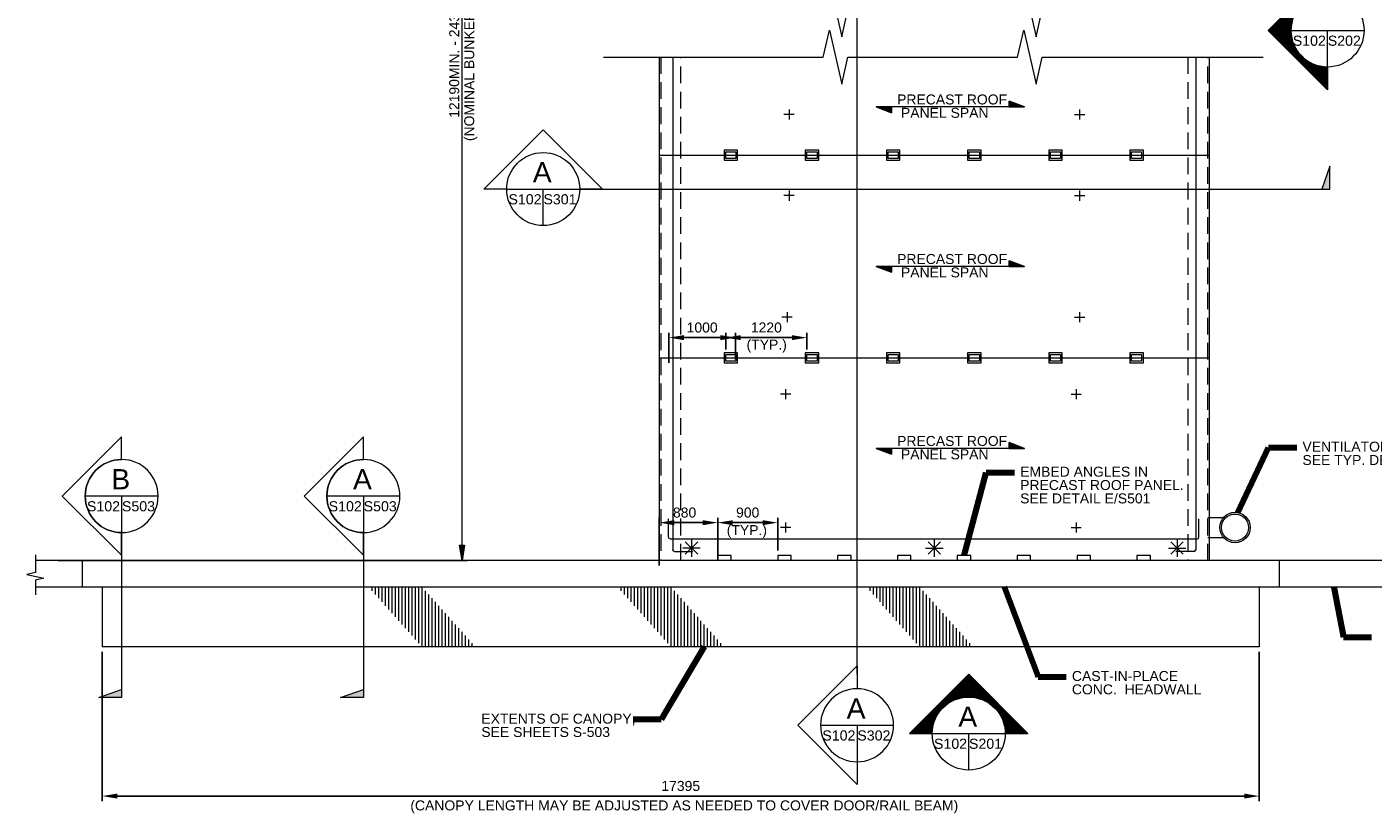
# Model space of a CAD drawing. Header units: inches. Extents: x -11594 to 18796, y -3512 to 18659.
# Tile 1 of 3: x -11594 to 8644, y -3512 to 8310. Entities that reach past the tile are written whole.
import ezdxf

# ---------------------------------------------------------------- set-up
doc = ezdxf.new("R2010")
doc.units = ezdxf.units.IN
doc.header["$MEASUREMENT"] = 0
doc.linetypes.add('DGN3', pattern=[377.66184, 251.77456, -125.88728])
for name, color, linetype, lineweight in [('G-ANNO-DIM', 1, 'Continuous', 0), ('G-ANNO-PATT', 9, 'Continuous', 0), ('G-ANNO-TEXT', 7, 'Continuous', 0), ('S-WALL-LOAD', 3, 'Continuous', 13)]:
    doc.layers.add(name, color=color, linetype=linetype, lineweight=lineweight)
doc.layers.add('S-DECK-ROOF', color=7, linetype='Continuous', lineweight=13, true_color=0x969600)
doc.styles.add('1 50', font='arial.ttf', dxfattribs={"height": 150.114})
doc.styles.get("Standard").update_dxf_attribs({"font": 'txt.shx'})
doc.styles.add('StyleArial', font='arial.ttf')
doc.styles.add('TITLE20', font='simplex.shx', dxfattribs={"height": 127000})
doc.dimstyles.new('1 50', dxfattribs={"dimtxt": 150.114, "dimasz": 225.171, "dimexe": 75.057, "dimexo": 75.057, "dimgap": 75.057, "dimtad": 1, "dimdec": 0, "dimzin": 11, "dimdsep": 46, "dimtxsty": '1 50', "dimsah": 1, "dimcen": 0, "dimadec": 4, "dimazin": 3, "dimtfac": 1, "dimtdec": 0, "dimtofl": 0, "dimtmove": 0, "dimatfit": 3, "dimfxl": 1, "dimtolj": 1, "dimtzin": 0, "dimarcsym": 0})
doc.dimstyles.get("Standard").update_dxf_attribs({"dimtxt": 0.18, "dimasz": 0.18, "dimexe": 0.18, "dimexo": 0.0625, "dimgap": 0.09, "dimtad": 0, "dimtih": 1, "dimtoh": 1, "dimdec": 4, "dimzin": 0, "dimdsep": 46, "dimtxsty": 'Standard', "dimcen": 0.09, "dimadec": 0, "dimazin": 0, "dimtfac": 1, "dimtdec": 4, "dimtofl": 0, "dimtmove": 0, "dimatfit": 3, "dimfxl": 1, "dimtolj": 1, "dimtzin": 0, "dimarcsym": 0})

# ---------------------------------------------------------------- blocks, each defined once
blk = doc.blocks.new('AnonymousCell')
at = {"layer": 'G-ANNO-TEXT'}
for p, q in [((-132, 0), (132, 0)), ((-93, 93), (93, -93)), ((-93, -93), (93, 93)), ((0, 132), (0, -132))]:
    blk.add_line(p, q, dxfattribs=at)
blk = doc.blocks.new('AnonymousCell3')
at = {"layer": 'G-ANNO-TEXT'}
for p, q in [((132, 0), (-132, 0)), ((93, 93), (-93, -93)), ((93, -93), (-93, 93)), ((0, 132), (0, -132))]:
    blk.add_line(p, q, dxfattribs=at)
blk = doc.blocks.new('AnonymousCell4')
at = {"layer": 'G-ANNO-TEXT'}
for p, q in [((-132, 0), (132, 0)), ((-93, 93), (93, -93)), ((-93, -93), (93, 93)), ((0, 132), (0, -132))]:
    blk.add_line(p, q, dxfattribs=at)
blk = doc.blocks.new('BREAK LINE1')
at = {"layer": 'G-ANNO-TEXT', "extrusion": (-3.58097e-27, 0, -1), "flags": 128}
blk.add_lwpolyline([(667, 777), (667, 719), (667, 512), (794, 483), (539, 425), (667, 397), (667, 176)], dxfattribs=at)
blk = doc.blocks.new('AnonymousCell6')
at = {"layer": 'G-ANNO-PATT'}
for p, q in [((-750, 450), (-750, 394)), ((-700, 450), (-700, 337)), ((-650, 450), (-650, 281)), ((-600, 450), (-600, 225)), ((-550, 450), (-550, 169)), ((-500, 450), (-500, 112)), ((-450, 450), (-450, 56)), ((-400, 450), (-400, 0)), ((-400, 450), (-400, 0)), ((-350, 450), (-350, -56)), ((-300, 450), (-300, -112)), ((-250, 450), (-250, -169)), ((-200, 450), (-200, -225)), ((-150, 450), (-150, -281)), ((-100, 450), (-100, -337)), ((-50, 450), (-50, -394)), ((0, 450), (0, -450)), ((0, 450), (0, -450)), ((50, 394), (50, -450)), ((100, 337), (100, -450)), ((150, 281), (150, -450)), ((200, 225), (200, -450)), ((250, 169), (250, -450)), ((300, 112), (300, -450)), ((350, 56), (350, -450)), ((400, 0), (400, -450)), ((400, 0), (400, -450)), ((450, -56), (450, -450)), ((500, -112), (500, -450)), ((550, -169), (550, -450)), ((600, -225), (600, -450)), ((650, -281), (650, -450)), ((700, -337), (700, -450)), ((750, -394), (750, -450))]:
    blk.add_line(p, q, dxfattribs=at)
blk = doc.blocks.new('AnonymousCell7')
at = {"layer": 'G-ANNO-PATT'}
for p, q in [((-750, 450), (-750, 394)), ((-700, 450), (-700, 337)), ((-650, 450), (-650, 281)), ((-600, 450), (-600, 225)), ((-550, 450), (-550, 169)), ((-500, 450), (-500, 112)), ((-450, 450), (-450, 56)), ((-400, 450), (-400, 0)), ((-400, 450), (-400, 0)), ((-350, 450), (-350, -56)), ((-300, 450), (-300, -112)), ((-250, 450), (-250, -169)), ((-200, 450), (-200, -225)), ((-150, 450), (-150, -281)), ((-100, 450), (-100, -337)), ((-50, 450), (-50, -394)), ((0, 450), (0, -450)), ((0, 450), (0, -450)), ((50, 394), (50, -450)), ((100, 337), (100, -450)), ((150, 281), (150, -450)), ((200, 225), (200, -450)), ((250, 169), (250, -450)), ((300, 112), (300, -450)), ((350, 56), (350, -450)), ((400, 0), (400, -450)), ((400, 0), (400, -450)), ((450, -56), (450, -450)), ((500, -112), (500, -450)), ((550, -169), (550, -450)), ((600, -225), (600, -450)), ((650, -281), (650, -450)), ((700, -337), (700, -450)), ((750, -394), (750, -450))]:
    blk.add_line(p, q, dxfattribs=at)
blk = doc.blocks.new('AnonymousCell8')
at = {"layer": 'G-ANNO-PATT'}
for p, q in [((-750, 450), (-750, 394)), ((-700, 450), (-700, 337)), ((-650, 450), (-650, 281)), ((-600, 450), (-600, 225)), ((-550, 450), (-550, 169)), ((-500, 450), (-500, 112)), ((-450, 450), (-450, 56)), ((-400, 450), (-400, 0)), ((-400, 450), (-400, 0)), ((-350, 450), (-350, -56)), ((-300, 450), (-300, -112)), ((-250, 450), (-250, -169)), ((-200, 450), (-200, -225)), ((-150, 450), (-150, -281)), ((-100, 450), (-100, -337)), ((-50, 450), (-50, -394)), ((0, 450), (0, -450)), ((0, 450), (0, -450)), ((50, 394), (50, -450)), ((100, 337), (100, -450)), ((150, 281), (150, -450)), ((200, 225), (200, -450)), ((250, 169), (250, -450)), ((300, 112), (300, -450)), ((350, 56), (350, -450)), ((400, 0), (400, -450)), ((400, 0), (400, -450)), ((450, -56), (450, -450)), ((500, -112), (500, -450)), ((550, -169), (550, -450)), ((600, -225), (600, -450)), ((650, -281), (650, -450)), ((700, -337), (700, -450)), ((750, -394), (750, -450))]:
    blk.add_line(p, q, dxfattribs=at)
blk = doc.blocks.new('*D27')
at = {"layer": 'Defpoints', "color": 0, "transparency": 16777216}
for p in [(-943, 3637), (-1943, 3184), (-943, 3235, 0)]:
    blk.add_point(p, dxfattribs=at)
at = {"layer": 'G-ANNO-DIM', "color": 0, "lineweight": -2, "transparency": 16777216}
for p, q in [((-1943, 3259), (-1943, 3712)), ((-943, 3310), (-943, 3712)), ((-1718, 3637), (-1168, 3637))]:
    blk.add_line(p, q, dxfattribs=at)
at = {"layer": 'G-ANNO-DIM', "color": 0, "transparency": 16777216}
for points in [[(-1718, 3675), (-1718, 3600), (-1943, 3637)], [(-1168, 3675), (-1168, 3600), (-943, 3637)]]:
    blk.add_solid(points, dxfattribs=at)
at = {"layer": 'G-ANNO-DIM', "color": 0, "transparency": 16777216, "insert": (-1443, 3789), "char_height": 150.1, "attachment_point": 5, "style": '1 50'}
blk.add_mtext('\\A1;1000', dxfattribs=at)
blk = doc.blocks.new('*D28')
at = {"layer": 'Defpoints', "color": 0, "transparency": 16777216}
for p in [(-1088, 3637), (-1088, 3385), (132, 3385)]:
    blk.add_point(p, dxfattribs=at)
at = {"layer": 'G-ANNO-DIM', "color": 0, "lineweight": -2, "transparency": 16777216}
for p, q in [((-1088, 3460), (-1088, 3712)), ((132, 3460), (132, 3712)), ((-93, 3637), (-863, 3637))]:
    blk.add_line(p, q, dxfattribs=at)
at = {"layer": 'G-ANNO-DIM', "color": 0, "transparency": 16777216}
for points in [[(-863, 3675), (-863, 3600), (-1088, 3637)], [(-93, 3675), (-93, 3600), (132, 3637)]]:
    blk.add_solid(points, dxfattribs=at)
at = {"layer": 'G-ANNO-DIM', "color": 0, "transparency": 16777216, "insert": (-478, 3789), "char_height": 150.1, "attachment_point": 5, "style": '1 50'}
blk.add_mtext('\\A1;1220', dxfattribs=at)
blk = doc.blocks.new('*D29')
at = {"layer": 'Defpoints', "color": 0, "transparency": 16777216}
for p in [(-1208, 855), (-1208, 213, 0), (-2088, 136)]:
    blk.add_point(p, dxfattribs=at)
at = {"layer": 'G-ANNO-DIM', "color": 0, "lineweight": -2, "transparency": 16777216}
for p, q in [((-2088, 211), (-2088, 930)), ((-1863, 855), (-1433, 855)), ((-1208, 288), (-1208, 930))]:
    blk.add_line(p, q, dxfattribs=at)
at = {"layer": 'G-ANNO-DIM', "color": 0, "transparency": 16777216}
for points in [[(-1863, 892), (-1863, 817), (-2088, 855)], [(-1433, 892), (-1433, 817), (-1208, 855)]]:
    blk.add_solid(points, dxfattribs=at)
at = {"layer": 'G-ANNO-DIM', "color": 0, "transparency": 16777216, "insert": (-1707, 1006), "char_height": 150.1, "attachment_point": 5, "style": '1 50'}
blk.add_mtext('\\A1;880', dxfattribs=at)
blk = doc.blocks.new('*D30')
at = {"layer": 'Defpoints', "color": 0, "transparency": 16777216}
for p in [(-1208, 855), (-1208, 363), (-307, 363)]:
    blk.add_point(p, dxfattribs=at)
at = {"layer": 'G-ANNO-DIM', "color": 0, "lineweight": -2, "transparency": 16777216}
for p, q in [((-1208, 438), (-1208, 930)), ((-533, 855), (-983, 855)), ((-307, 438), (-307, 930))]:
    blk.add_line(p, q, dxfattribs=at)
at = {"layer": 'G-ANNO-DIM', "color": 0, "transparency": 16777216}
for points in [[(-983, 892), (-983, 817), (-1208, 855)], [(-533, 892), (-533, 817), (-307, 855)]]:
    blk.add_solid(points, dxfattribs=at)
at = {"layer": 'G-ANNO-DIM', "color": 0, "transparency": 16777216, "insert": (-758, 1006), "char_height": 150.1, "attachment_point": 5, "style": '1 50'}
blk.add_mtext('\\A1;900', dxfattribs=at)
blk = doc.blocks.new('*D33')
at = {"layer": 'Defpoints', "color": 0, "transparency": 16777216}
for p in [(-10463, -1013), (6932, -1013), (-10463, -3257)]:
    blk.add_point(p, dxfattribs=at)
at = {"layer": 'G-ANNO-DIM', "color": 0, "lineweight": -2, "transparency": 16777216}
for p, q in [((-10463, -1088), (-10463, -3332)), ((6932, -1088), (6932, -3332)), ((6707, -3257), (-10237, -3257))]:
    blk.add_line(p, q, dxfattribs=at)
at = {"layer": 'G-ANNO-DIM', "color": 0, "transparency": 16777216}
for points in [[(-10237, -3219), (-10237, -3294), (-10463, -3257)], [(6707, -3219), (6707, -3294), (6932, -3257)]]:
    blk.add_solid(points, dxfattribs=at)
at = {"layer": 'G-ANNO-DIM', "color": 0, "transparency": 16777216, "insert": (-1765, -3105), "char_height": 150.1, "attachment_point": 5, "style": 'StyleArial'}
blk.add_mtext('\\A1;17395', dxfattribs=at)

msp = doc.modelspace()

# ---------------------------------------------------------------- hatches: boundary and pattern name
at = {"layer": 'G-ANNO-DIM', "linetype": 'Continuous', "extrusion": (0, 0, -1)}
msp.add_hatch(color=256, dxfattribs=at).paths.add_polyline_path([(5013.5, 515.1), (5051.6, 286.5), (5089.7, 515.1)])
at = {"layer": 'G-ANNO-TEXT', "extrusion": (0, 0, -1)}
h = msp.add_hatch(dxfattribs=at)
h.set_pattern_fill('USER', color=256, angle=45, style=0, pattern_type=0)
h.set_pattern_definition([(45, (-6280.3249, 7044.3956), (-0.70710678, 0.70710678), [])])
edge = h.paths.add_edge_path()
edge.add_arc((-7958.4, 8256.1), 549, -90, 90, ccw=False)
edge.add_line((-7958.4, 7707.1), (-7958.4, 7365.5))
edge.add_line((-7958.4, 7365.5), (-7066.1, 8257))
edge.add_line((-7066.1, 8257), (-7958.4, 9148.4))
edge.add_line((-7958.4, 9148.4), (-7958.4, 8805.2))
at = {"layer": 'G-ANNO-TEXT'}
h = msp.add_hatch(dxfattribs=at)
h.set_pattern_fill('USER', color=256, angle=45, style=0, pattern_type=0)
h.set_pattern_definition([(45, (1056.3532, 7095.0303), (-0.7071068, 0.7071068), [])])
h.paths.add_polyline_path([(1174.9, 7106.8), (1403.5, 7019.9), (1403.5, 7106.8)])
h = msp.add_hatch(dxfattribs=at)
h.set_pattern_fill('USER', color=256, angle=45, style=0, pattern_type=0)
h.set_pattern_definition([(45, (3291.9518, 7031.7367), (-0.707107, 0.707107), [])])
h.paths.add_polyline_path([(3402, 7106.8), (3173.4, 7193.7), (3173.4, 7106.8)])
at = {"layer": 'G-ANNO-TEXT', "linetype": 'Continuous'}
msp.add_hatch(color=7, dxfattribs=at).paths.add_polyline_path([(7995.9, 5871.1), (7995.9, 6215.3), (7874.8, 5871.1)])
at = {"layer": 'G-ANNO-TEXT'}
h = msp.add_hatch(dxfattribs=at)
h.set_pattern_fill('USER', color=256, angle=45, style=0, pattern_type=0)
h.set_pattern_definition([(45, (1056.3532, 4695.3053), (-0.7071068, 0.7071068), [])])
h.paths.add_polyline_path([(1174.9, 4707.1), (1403.5, 4620.2), (1403.5, 4707.1)])
h = msp.add_hatch(dxfattribs=at)
h.set_pattern_fill('USER', color=256, angle=45, style=0, pattern_type=0)
h.set_pattern_definition([(45, (3291.9518, 4632.0117), (-0.707107, 0.707107), [])])
h.paths.add_polyline_path([(3402, 4707.1), (3173.4, 4794), (3173.4, 4707.1)])
h = msp.add_hatch(dxfattribs=at)
h.set_pattern_fill('USER', color=256, angle=45, style=0, pattern_type=0)
h.set_pattern_definition([(45, (3291.9518, 1896.0927), (-0.707107, 0.707107), [])])
h.paths.add_polyline_path([(3402, 1971.2), (3173.4, 2058.1), (3173.4, 1971.2)])
h = msp.add_hatch(dxfattribs=at)
h.set_pattern_fill('USER', color=256, angle=45, style=0, pattern_type=0)
h.set_pattern_definition([(45, (1056.3532, 1959.3873), (-0.7071068, 0.7071068), [])])
h.paths.add_polyline_path([(1174.9, 1971.2), (1403.5, 1884.3), (1403.5, 1971.2)])
h = msp.add_hatch(dxfattribs=at)
h.set_pattern_fill('USER', color=256, angle=45, style=0, pattern_type=0)
h.set_pattern_definition([(45, (1993.4424, -1530.4439), (-0.7071068, 0.7071068), [])])
edge = h.paths.add_edge_path()
edge.add_arc((2564.6, -2316.2), 549, 0, 180, ccw=False)
edge.add_line((3113.7, -2316.2), (3455.3, -2316.2))
edge.add_line((3455.3, -2316.2), (2563.8, -1423.9))
edge.add_line((2563.8, -1423.9), (1672.3, -2316.2))
edge.add_line((1672.3, -2316.2), (2015.6, -2316.2))
at = {"layer": 'G-ANNO-TEXT', "linetype": 'Continuous', "extrusion": (0, 0, -1)}
for points in [[(10170, -1774.7), (10514.2, -1774.7), (10170, -1653.5)], [(6535.7, -1774.7), (6879.9, -1774.7), (6535.7, -1653.5)]]:
    msp.add_hatch(color=7, dxfattribs=at).paths.add_polyline_path(points)

# ---------------------------------------------------------------- linework, layer by layer
at = {"layer": 'G-ANNO-DIM'}
for p, q in [((-5051.6, 286.5, 0), (-5051.6, 15583.2, 0)), ((-11122.1, 286.5, 0), (-4975.4, 286.5, 0))]:
    msp.add_line(p, q, dxfattribs=at)
at = {"layer": 'G-ANNO-DIM', "extrusion": (0, 0, -1), "elevation": 0, "flags": 128}
msp.add_lwpolyline([(5013.5, 515.1), (5051.6, 286.5), (5089.7, 515.1), (5013.5, 515.1)], dxfattribs=at)
at = {"layer": 'G-ANNO-TEXT', "color": 7, "linetype": 'Continuous', "lineweight": 0}
for p, q in [((885.9, -1425.5, 0), (885.9, 16959.8, 0)), ((-4381.8, 5871.1, 0), (7995.9, 5871.1, 0)), ((-10170, 1254.5), (-10170, -1774.7)), ((-6535.7, 1254.5), (-6535.7, -1774.7))]:
    msp.add_line(p, q, dxfattribs=at)
at = {"layer": 'G-ANNO-TEXT'}
for p, q in [((7409.4, 8256.1, 0), (7066.1, 8256.1, 0)), ((7409.4, 8256.1, 0), (8507.4, 8256.1, 0)), ((7958.4, 7707.1, 0), (7958.4, 8256.1, 0)), ((-1883.6, 7856.4), (-1883.6, 448.7)), ((5978.3, 7856.4), (5978.3, 448.7)), ((3402, 7106.8, 0), (1403.5, 7106.8, 0)), ((-61, 6992.1), (-213.4, 6992.1)), ((-137.2, 7068.3), (-137.2, 6915.9)), ((4155.4, 6992.1), (4307.8, 6992.1)), ((4231.6, 7068.3), (4231.6, 6915.9)), ((-3832.8, 5322.1, 0), (-3832.8, 5871.1, 0)), ((-61, 5772.9), (-213.4, 5772.9)), ((-137.2, 5849.1), (-137.2, 5696.7)), ((4155.4, 5772.9), (4307.8, 5772.9)), ((4231.6, 5849.1), (4231.6, 5696.7)), ((3402, 4707.1, 0), (1403.5, 4707.1, 0)), ((-91, 3944.1), (-243.4, 3944.1)), ((-167.2, 4020.3), (-167.2, 3867.9)), ((4155.4, 3944.1), (4307.8, 3944.1)), ((4231.6, 4020.3), (4231.6, 3867.9)), ((-188, 2864.6), (-188, 2712.2)), ((4180.8, 2864.6), (4180.8, 2712.2)), ((-111.8, 2788.4), (-264.2, 2788.4)), ((4104.6, 2788.4), (4257, 2788.4)), ((3402, 1971.2, 0), (1403.5, 1971.2, 0)), ((-9621, 1254.5), (-10719, 1254.5)), ((-5986.7, 1254.5), (-7084.7, 1254.5)), ((-1948.2, 636.8), (-1948.2, 911.8)), ((-188, 858), (-188, 705.6)), ((4180.8, 858), (4180.8, 705.6)), ((6024.9, 636.8), (6024.9, 911.8)), ((6157, 934.2, 0), (6398.1, 934.2, 0)), ((-1923.2, 611.8), (5999.9, 611.8)), ((-111.8, 781.8), (-264.2, 781.8)), ((4104.6, 781.8), (4257, 781.8)), ((6157, 629.4, 0), (6398.1, 629.4, 0)), ((-1858.6, 423.7), (-1583.6, 423.7)), ((5953.3, 423.7), (5678.3, 423.7)), ((-6.4, -2190.9, 0), (885.9, -1299.4, 0)), ((885.9, -1299.4, 0), (885.9, -1642.7, 0)), ((1672.3, -2316.2, 0), (2563.8, -1423.9, 0)), ((3455.3, -2316.2, 0), (2563.8, -1423.9, 0)), ((885.9, -3082.3, 0), (-6.4, -2190.9, 0)), ((336.9, -2191.7, 0), (1434.9, -2191.7, 0)), ((885.9, -2191.7, 0), (885.9, -2740.7, 0)), ((2015.6, -2316.2, 0), (1672.3, -2316.2, 0)), ((2015.6, -2316.2, 0), (3113.7, -2316.2, 0)), ((2564.6, -2865.3, 0), (2564.6, -2316.2, 0)), ((3112, -2316.2, 0), (3455.3, -2316.2, 0)), ((885.9, -2740.7, 0), (885.9, -3082.3, 0))]:
    msp.add_line(p, q, dxfattribs=at)
at = {"layer": 'G-ANNO-TEXT', "linetype": 'DGN3'}
for p, q in [((-1762.8, 286.5, 0), (-1762.8, 7856.4, 0)), ((5857.2, 7856.4, 0), (5857.2, 286.5, 0))]:
    msp.add_line(p, q, dxfattribs=at)
at = {"layer": 'G-ANNO-TEXT', "extrusion": (3.49763e-28, 0, -1), "elevation": 0, "flags": 128}
msp.add_lwpolyline([(-7958.4, 8805.2, -1), (-7958.4, 7707.1), (-7958.4, 7365.5), (-7066.1, 8257), (-7958.4, 9148.4), (-7958.4, 8805.2)], format="xyb", dxfattribs=at)
at = {"layer": 'G-ANNO-TEXT', "elevation": 0, "flags": 128}
for points in [[(-2923.9, 8567.8), (-141.1, 8567.8), (378.4, 8567.8), (470.7, 8974.1), (655.4, 8161.5), (747.7, 8567.8), (2595.9, 8567.8)], [(2595.9, 8567.8), (2780.5, 8567.8), (3300, 8567.8), (3392.3, 8974.1), (3577, 8161.5), (3669.4, 8567.8), (6989.6, 8567.8)], [(-2923.9, 7856.4), (-141.1, 7856.4), (378.4, 7856.4), (470.7, 8262.7), (655.4, 7450.1), (747.7, 7856.4), (2595.9, 7856.4)], [(2595.9, 7856.4), (2780.5, 7856.4), (3300, 7856.4), (3392.3, 8262.7), (3577, 7450.1), (3669.4, 7856.4), (6989.6, 7856.4)], [(1174.9, 7106.8), (1403.5, 7019.9), (1403.5, 7106.8), (1174.9, 7106.8)], [(3402, 7106.8), (3173.4, 7193.7), (3173.4, 7106.8), (3402, 7106.8)], [(1174.9, 4707.1), (1403.5, 4620.2), (1403.5, 4707.1), (1174.9, 4707.1)], [(3402, 4707.1), (3173.4, 4794), (3173.4, 4707.1), (3402, 4707.1)], [(3402, 1971.2), (3173.4, 2058.1), (3173.4, 1971.2), (3402, 1971.2)], [(1174.9, 1971.2), (1403.5, 1884.3), (1403.5, 1971.2), (1174.9, 1971.2)]]:
    msp.add_lwpolyline(points, dxfattribs=at)
at = {"layer": 'G-ANNO-TEXT', "extrusion": (0, 0, -1), "elevation": 0, "flags": 128}
for points in [[(-1403.5, 7106.8), (-1403.5, 7019.9), (-1174.9, 7106.8)], [(4381.8, 5871.1), (4723.4, 5871.1), (3831.9, 6763.4), (2940.5, 5871.1), (3283.7, 5871.1)], [(-1403.5, 4707.1), (-1403.5, 4620.2), (-1174.9, 4707.1)], [(-1403.5, 1971.2), (-1403.5, 1884.3), (-1174.9, 1971.2)]]:
    msp.add_lwpolyline(points, dxfattribs=at)
at = {"layer": 'G-ANNO-TEXT', "extrusion": (0, 4.26414e-26, -1), "elevation": 0, "flags": 128}
for points in [[(-3173.4, 7106.8), (-3173.4, 7193.7), (-3402, 7106.8)], [(-3173.4, 4707.1), (-3173.4, 4794), (-3402, 4707.1)], [(-3173.4, 1971.2), (-3173.4, 2058.1), (-3402, 1971.2)]]:
    msp.add_lwpolyline(points, dxfattribs=at)
at = {"layer": 'G-ANNO-TEXT', "flags": 128}
for points in [[(-1113.4, 6306.3), (-910.2, 6306.3), (-910.2, 6458.7), (-1113.4, 6458.7), (-1113.4, 6306.3)], [(106.8, 6306.3), (310, 6306.3), (310, 6458.7), (106.8, 6458.7), (106.8, 6306.3)], [(1326.8, 6306.3), (1530, 6306.3), (1530, 6458.7), (1326.8, 6458.7), (1326.8, 6306.3)], [(2546.8, 6306.3), (2750, 6306.3), (2750, 6458.7), (2546.8, 6458.7), (2546.8, 6306.3)], [(3766.8, 6306.3), (3970, 6306.3), (3970, 6458.7), (3766.8, 6458.7), (3766.8, 6306.3)], [(4986.8, 6306.3), (5190, 6306.3), (5190, 6458.7), (4986.8, 6458.7), (4986.8, 6306.3)], [(-1113.4, 3258.3), (-910.2, 3258.3), (-910.2, 3410.7), (-1113.4, 3410.7), (-1113.4, 3258.3)], [(106.8, 3258.3), (310, 3258.3), (310, 3410.7), (106.8, 3410.7), (106.8, 3258.3)], [(1326.8, 3258.3), (1530, 3258.3), (1530, 3410.7), (1326.8, 3410.7), (1326.8, 3258.3)], [(2546.8, 3258.3), (2750, 3258.3), (2750, 3410.7), (2546.8, 3410.7), (2546.8, 3258.3)], [(3766.8, 3258.3), (3970, 3258.3), (3970, 3410.7), (3766.8, 3410.7), (3766.8, 3258.3)], [(4986.8, 3258.3), (5190, 3258.3), (5190, 3410.7), (4986.8, 3410.7), (4986.8, 3258.3)], [(-1004.6, 286.5), (-1004.6, 362.7), (-1207.8, 362.7), (-1207.8, 286.5)], [(-104.2, 286.5), (-104.2, 362.7), (-307.4, 362.7), (-307.4, 286.5)], [(795.8, 286.5), (795.8, 362.7), (592.6, 362.7), (592.6, 286.5)], [(1695.8, 286.5), (1695.8, 362.7), (1492.6, 362.7), (1492.6, 286.5)], [(2595.8, 286.5), (2595.8, 362.7), (2392.6, 362.7), (2392.6, 286.5)], [(3495.8, 286.5), (3495.8, 362.7), (3292.6, 362.7), (3292.6, 286.5)], [(4395.8, 286.5), (4395.8, 362.7), (4192.6, 362.7), (4192.6, 286.5)], [(5295.8, 286.5), (5295.8, 362.7), (5092.6, 362.7), (5092.6, 286.5)]]:
    msp.add_lwpolyline(points, dxfattribs=at)
at = {"layer": 'G-ANNO-TEXT', "extrusion": (0, 0, -1), "flags": 128}
for points in [[(1088, 6433.3), (935.6, 6433.3), (935.6, 6331.7), (1088, 6331.7), (1088, 6433.3)], [(-132.2, 6433.3), (-284.6, 6433.3), (-284.6, 6331.7), (-132.2, 6331.7), (-132.2, 6433.3)], [(-1352.2, 6433.3), (-1504.6, 6433.3), (-1504.6, 6331.7), (-1352.2, 6331.7), (-1352.2, 6433.3)], [(-2572.2, 6433.3), (-2724.6, 6433.3), (-2724.6, 6331.7), (-2572.2, 6331.7), (-2572.2, 6433.3)], [(-3792.2, 6433.3), (-3944.6, 6433.3), (-3944.6, 6331.7), (-3792.2, 6331.7), (-3792.2, 6433.3)], [(-5012.2, 6433.3), (-5164.6, 6433.3), (-5164.6, 6331.7), (-5012.2, 6331.7), (-5012.2, 6433.3)], [(1088, 3385.3), (935.6, 3385.3), (935.6, 3283.7), (1088, 3283.7), (1088, 3385.3)], [(-132.2, 3385.3), (-284.6, 3385.3), (-284.6, 3283.7), (-132.2, 3283.7), (-132.2, 3385.3)], [(-1352.2, 3385.3), (-1504.6, 3385.3), (-1504.6, 3283.7), (-1352.2, 3283.7), (-1352.2, 3385.3)], [(-2572.2, 3385.3), (-2724.6, 3385.3), (-2724.6, 3283.7), (-2572.2, 3283.7), (-2572.2, 3385.3)], [(-3792.2, 3385.3), (-3944.6, 3385.3), (-3944.6, 3283.7), (-3792.2, 3283.7), (-3792.2, 3385.3)], [(-5012.2, 3385.3), (-5164.6, 3385.3), (-5164.6, 3283.7), (-5012.2, 3283.7), (-5012.2, 3385.3)]]:
    msp.add_lwpolyline(points, dxfattribs=at)
at = {"layer": 'G-ANNO-TEXT', "color": 7, "linetype": 'Continuous', "lineweight": 13, "elevation": 0, "flags": 128}
msp.add_lwpolyline([(7995.9, 5871.1), (7995.9, 6215.3), (7874.8, 5871.1), (7995.9, 5871.1)], dxfattribs=at)
at = {"layer": 'G-ANNO-TEXT', "flags": 128}
for points in [[(-10170, 1803.5), (-10170, 2146.8), (-11062.3, 1255.3), (-10170, 363.8), (-10170, 705.5, -1), (-10170, 1803.5, -1)], [(-6535.7, 1803.5), (-6535.7, 2146.8), (-7428, 1255.3), (-6535.7, 363.8), (-6535.7, 705.5, -1), (-6535.7, 1803.5, -1)]]:
    msp.add_lwpolyline(points, format="xyb", dxfattribs=at)
at = {"layer": 'G-ANNO-TEXT', "elevation": 0, "flags": 128}
msp.add_lwpolyline([(2015.6, -2316.2, -1), (3113.7, -2316.2), (3455.3, -2316.2), (2563.8, -1423.9), (1672.3, -2316.2), (2015.6, -2316.2)], format="xyb", dxfattribs=at)
at = {"layer": 'G-ANNO-TEXT', "color": 7, "linetype": 'Continuous', "lineweight": 13, "extrusion": (0, 0, -1), "flags": 128}
for points in [[(10170, -1774.7), (10514.2, -1774.7), (10170, -1653.5), (10170, -1774.7)], [(6535.7, -1774.7), (6879.9, -1774.7), (6535.7, -1653.5), (6535.7, -1774.7)]]:
    msp.add_lwpolyline(points, dxfattribs=at)
at = {"layer": 'G-ANNO-TEXT'}
for centre, radius in [((7958.4, 8256.1, 0), 549), ((-3832.8, 5871.1, 0), 549), ((6568.4, 781.8, 0), 228.6), ((6568.4, 781.8, 0), 203.2), ((2564.6, -2316.2, 0), 549)]:
    msp.add_circle(centre, radius, dxfattribs=at)
at = {"layer": 'G-ANNO-TEXT', "extrusion": (0, 0, -1)}
for centre in [(10170, 1254.5), (6535.7, 1254.5), (-885.9, -2191.7, 0)]:
    msp.add_circle(centre, 549, dxfattribs=at)
for centre in [(1923.2, 636.8), (1858.6, 448.7)]:
    msp.add_arc(centre, 25, 270, 0, dxfattribs=at)
at = {"layer": 'G-ANNO-TEXT'}
for centre in [(5999.9, 636.8), (5953.3, 448.7)]:
    msp.add_arc(centre, 25, 270, 0, dxfattribs=at)
for points in [[(-2088, 7856.4, 0), (-2088, 286.5, 0)], [(6182.4, 286.5, 0), (6182.4, 7856.4, 0)]]:
    msp.add_open_spline(points, degree=1, dxfattribs=at)
at = {"layer": 'G-ANNO-TEXT', "linetype": 'DGN3'}
for points in [[(-2062.6, 7856.4, 0), (-2062.6, 286.5, 0)], [(6157, 286.5, 0), (6157, 7856.4, 0)]]:
    msp.add_open_spline(points, degree=1, dxfattribs=at)
at = {"layer": 'S-DECK-ROOF'}
for p, q in [((-2088, 6382.5, 0), (6182.4, 6382.5, 0)), ((-2088, 3334.5, 0), (6182.4, 3334.5, 0)), ((-10462.6, -113.1), (-10462.6, -1012.7))]:
    msp.add_line(p, q, dxfattribs=at)
at = {"layer": 'S-DECK-ROOF', "extrusion": (0, 0, -1), "flags": 128}
msp.add_lwpolyline([(-6932.4, -113.1), (-6932.4, -1012.7), (10462.6, -1012.7)], dxfattribs=at)
at = {"layer": 'S-WALL-LOAD'}
for p, q in [((9923.8, 286.5), (-11466.8, 286.5)), ((-10762.6, 286.5), (-10762.6, -113.1)), ((7232.4, 286.5), (7232.4, -113.1)), ((9923.8, -113.1), (-11466.8, -113.1))]:
    msp.add_line(p, q, dxfattribs=at)

# ---------------------------------------------------------------- block references
at = {"color": 7, "linetype": 'Continuous', "lineweight": 0}
for name, p in [('AnonymousCell3', (-1603.1, 472.8)), ('AnonymousCell4', (2046.8, 472.8)), ('AnonymousCell', (5697.6, 472.8)), ('BREAK LINE1', (-10800.1, -405.5, 0)), ('AnonymousCell6', (-5656.5, -562.9)), ('AnonymousCell7', (-1915.4, -562.9)), ('AnonymousCell8', (1825.8, -562.9))]:
    msp.add_blockref(name, p, dxfattribs=at)

# ---------------------------------------------------------------- texts
at = {"layer": 'G-ANNO-DIM', "color": 7, "linetype": 'Continuous', "insert": (-5245.3, 6593, 0), "char_height": 150.114, "attachment_point": 1, "rotation": 90, "line_spacing_factor": 0.9, "style": '1 50'}
msp.add_mtext('      12190MIN. - 24380 MAX.\\P(NOMINAL BUNKER LENGTH)', dxfattribs=at)
at = {"layer": 'G-ANNO-DIM', "color": 7, "linetype": 'Continuous', "attachment_point": 1, "line_spacing_factor": 0.803046, "style": '1 50'}
for s, insert, char_height in [('PRECAST ROOF \\P PANEL SPAN', (1487.6, 7294.3, 0), 150.114), ('PRECAST ROOF \\P PANEL SPAN', (1487.6, 4894.5, 0), 150.114), ('(TYP.)', (-775.5, 3608.4, 0), 150.11), ('PRECAST ROOF \\P PANEL SPAN', (1487.6, 2158.6, 0), 150.114), ('VENTILATOR, \\PSEE TYP. DETAILS', (7581.7, 2073.4, 0), 150.114), ('EMBED ANGLES IN\\PPRECAST ROOF PANEL.\\PSEE DETAIL E/S501', (3338.1, 1696.6, 0), 150.114), ('(TYP.)', (-1073.8, 818.3, 0), 150.11), ('CAST-IN-PLACE\\PCONC.  HEADWALL', (4116.1, -1375.9, 0), 150.114), ('EXTENTS OF CANOPY,\\PSEE SHEETS S-503', (-4762.9, -2017.4, 0), 150.114), ('(CANOPY LENGTH MAY BE ADJUSTED AS NEEDED TO COVER DOOR/RAIL BEAM)', (-5830.6, -3322.2, 0), 150.114)]:
    msp.add_mtext(s, dxfattribs=dict(at, insert=insert, char_height=char_height))
at = {"layer": 'G-ANNO-TEXT', "color": 7, "linetype": 'Continuous', "lineweight": 0, "style": 'TITLE20'}
for s, insert, char_height, attachment_point in [('{\\fArial|b0|i0|c0|p34;S102}', (7685.1, 8024.5, 0), 152.4, 8), ('{\\fArial|b0|i0|c0|p34;S202}', (8211, 8024.5, 0), 152.4, 8), ('{\\fArial|b0|i0|c0|p34;A}', (-3847.2, 6124.6, 0), 304.8, 5), ('{\\fArial|b0|i0|c0|p34;S102}', (-4106.1, 5639.5, 0), 152.4, 8), ('{\\fArial|b0|i0|c0|p34;S301}', (-3580.2, 5639.5, 0), 152.4, 8), ('{\\fArial|b0|i0|c0|p34;B}', (-10184.5, 1508), 304.8, 5), ('{\\fArial|b0|i0|c0|p34;A}', (-6550.1, 1508), 304.8, 5), ('{\\fArial|b0|i0|c0|p34;S102}', (-10443.4, 1022.9), 152.4, 8), ('{\\fArial|b0|i0|c0|p34;S503}', (-9917.4, 1022.9), 152.4, 8), ('{\\fArial|b0|i0|c0|p34;S102}', (-6809, 1022.9), 152.4, 8), ('{\\fArial|b0|i0|c0|p34;S503}', (-6283.1, 1022.9), 152.4, 8), ('{\\fArial|b0|i0|c0|p34;A}', (871.4, -1938.2, 0), 304.8, 5), ('{\\fArial|b0|i0|c0|p34;A}', (2550.2, -2062.7, 0), 304.8, 5), ('{\\fArial|b0|i0|c0|p34;S102}', (612.5, -2423.3, 0), 152.4, 8), ('{\\fArial|b0|i0|c0|p34;S302}', (1138.5, -2423.3, 0), 152.4, 8), ('{\\fArial|b0|i0|c0|p34;S102}', (2291.3, -2547.8, 0), 152.4, 8), ('{\\fArial|b0|i0|c0|p34;S201}', (2817.2, -2547.8, 0), 152.4, 8)]:
    msp.add_mtext(s, dxfattribs=dict(at, insert=insert, char_height=char_height, attachment_point=attachment_point))

# ---------------------------------------------------------------- dimensions: what is measured, and where the dimension line sits
at = {"layer": 'G-ANNO-DIM'}
for base, p1, p2, picture, middle in [((-942.8, 3637.1, 0), (-1942.8, 3184.4, 0), (-942.8, 3235.2, 0), '*D27', (-1443.3, 3637.1, 0)), ((-1207.8, 854.6), (-2088, 136.4), (-1207.8, 212.6, 0), '*D29', (-1707.4, 854.6))]:
    dim = msp.add_linear_dim(base=base, p1=p1, p2=p2, dimstyle='1 50', override={"dimscale": 1, "dimtxt": 150.114, "dimasz": 225.171, "dimexe": 75.057, "dimexo": 75.057, "dimgap": 75.057, "dimtad": 1, "dimtih": 0, "dimtoh": 0, "dimlfac": 1, "dimsah": 1, "dimcen": 0, "dimse1": 0, "dimse2": 0, "dimtol": 0, "dimtfac": 1, "dimtix": 1, "dimtofl": 0, "dimatfit": 3, "dimfrac": 2}, dxfattribs=at)
    dim.commit()
    dim.dimension.update_dxf_attribs({"geometry": picture, "text_midpoint": middle, "dimtype": 160})
for base, p1, p2, dimstyle, override, picture, middle in [((-1088, 3637.1), (132.2, 3385.3), (-1088, 3385.3), '1 50', {"dimscale": 1, "dimtxt": 150.114, "dimasz": 225.171, "dimexe": 75.057, "dimexo": 75.057, "dimgap": 75.057, "dimtad": 1, "dimjust": 0, "dimtih": 0, "dimtoh": 0, "dimlfac": 1, "dimpost": '<>', "dimsah": 1, "dimcen": 0, "dimse1": 0, "dimse2": 0, "dimtol": 0, "dimtfac": 1, "dimtix": 1, "dimtofl": 0, "dimatfit": 3, "dimfrac": 2}, '*D28', (-477.9, 3788.8)), ((-1207.8, 854.6), (-307.4, 362.7), (-1207.8, 362.7), '1 50', {"dimscale": 1, "dimtxt": 150.114, "dimasz": 225.171, "dimexe": 75.057, "dimexo": 75.057, "dimgap": 75.057, "dimtad": 1, "dimjust": 0, "dimtih": 0, "dimtoh": 0, "dimlfac": 1, "dimpost": '<>', "dimsah": 1, "dimcen": 0, "dimse1": 0, "dimse2": 0, "dimtol": 0, "dimtfac": 1, "dimtix": 1, "dimtofl": 0, "dimatfit": 3, "dimfrac": 2}, '*D30', (-757.6, 1006.3)), ((-10462.6, -3256.7), (6932.4, -1012.7), (-10462.6, -1012.7), 'Standard', {"dimscale": 1, "dimtxt": 150.114, "dimasz": 225.171, "dimexe": 75.057, "dimexo": 75.057, "dimgap": 75.057, "dimtad": 1, "dimjust": 0, "dimtih": 0, "dimtoh": 0, "dimdec": 0, "dimlfac": 1, "dimzin": 11, "dimdsep": 46, "dimlunit": 2, "dimtxsty": 'StyleArial', "dimsah": 1, "dimcen": 0, "dimse1": 0, "dimse2": 0, "dimtol": 0, "dimtfac": 1, "dimtofl": 0, "dimatfit": 3, "dimfrac": 2}, '*D33', (-1765.1, -3105))]:
    dim = msp.add_linear_dim(base=base, p1=p1, p2=p2, dimstyle=dimstyle, override=override, dxfattribs=at)
    dim.commit()
    dim.dimension.update_dxf_attribs({"geometry": picture, "text_midpoint": middle})

# ---------------------------------------------------------------- leaders
at = {"layer": 'G-ANNO-TEXT'}
for points in [[(6610.5, 1006.5, 0), (7072.3, 1985.2, 0), (7496.1, 1985.2, 0)], [(2494.2, 362.7, 0), (2828.6, 1608.4, 0), (3252.4, 1608.4, 0)], [(3096.4, -111.4, 0), (3606.6, -1464, 0), (4030.4, -1464, 0)], [(8053.9, -113.1, 0), (8197.2, -865.1, 0), (8621, -865.1, 0)], [(-1411.1, -1012.7, 0), (-2058.6, -2105.6, 0), (-2482.4, -2105.6, 0)]]:
    msp.add_leader(points, dimstyle='1 50', override={"dimscale": 1, "dimtxt": 150.114, "dimasz": 225.171, "dimgap": 75.057, "dimtad": 1, "dimclrd": 0, "dimlwd": 65534}, dxfattribs=at)

doc.saveas('drawing.dxf')
